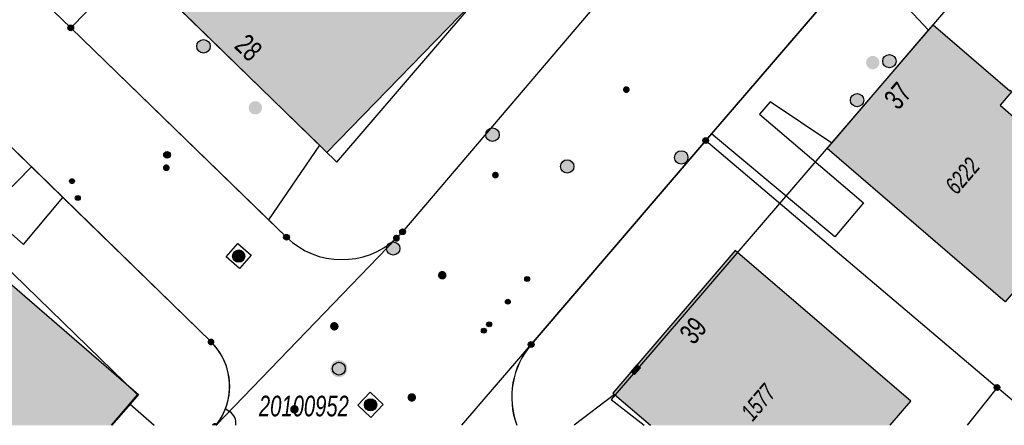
# Model space of a CAD drawing. Header units: metres. Extents: x 2695751 to 2696029, y 1260877 to 1261206.
# Tile 12 of 69: x 2695872 to 2695928, y 1260882 to 1260905. Entities that reach past the tile are written whole.
import ezdxf

# ---------------------------------------------------------------- set-up
doc = ezdxf.new("R2010")
doc.units = ezdxf.units.M
doc.linetypes.add('AUSGEZOGEN', pattern=[0])
for name, color, linetype in [('AV_Gebäudeflächen (BB)', 7, 'AUSGEZOGEN'), ('AV_Haus-Nr.', 7, 'AUSGEZOGEN'), ('AV_Lagefixpunkt-Nr.', 7, 'AUSGEZOGEN'), ('AV_Linien (BB)', 7, 'AUSGEZOGEN'), ('AV_Versicherung-Nr.', 7, 'AUSGEZOGEN'), ('Liegenschaftsgrenzen', 7, 'AUSGEZOGEN'), ('PFAV', 255, 'AUSGEZOGEN'), ('PFAW', 255, 'AUSGEZOGEN'), ('PFEW', 255, 'AUSGEZOGEN'), ('PFGA', 255, 'AUSGEZOGEN'), ('PFWA', 255, 'AUSGEZOGEN'), ('RAEW', 8, 'AUSGEZOGEN'), ('RP_Abstandslinie', 7, 'AUSGEZOGEN')]:
    doc.layers.add(name, color=color, linetype=linetype)
doc.styles.add('ARIAL', font='arial.ttf')

msp = doc.modelspace()

# ---------------------------------------------------------------- hatches: boundary and pattern name
at = {"layer": 'AV_Gebäudeflächen (BB)', "true_color": 0xd2d2d2, "transparency": 33554687}
for points in [[(2695886.95, 1260916.691), (2695878.81, 1260908.35), (2695889.285, 1260898.143), (2695889.7, 1260897.738), (2695897.839, 1260906.089)], [(2695923.534, 1260904.612), (2695918.095, 1260898.261), (2695917.835, 1260897.957), (2695927.836, 1260889.336), (2695933.825, 1260896.284), (2695930.069, 1260899.523), (2695930.101, 1260899.56), (2695930.018, 1260899.633), (2695929.338, 1260898.844), (2695927.551, 1260900.385), (2695928.216, 1260901.157), (2695928.125, 1260901.235), (2695928.092, 1260901.198), (2695923.788, 1260904.908)], [(2695861.319, 1260883.793), (2695862.952, 1260882.381), (2695877.617, 1260882.381), (2695878.642, 1260883.572), (2695879.105, 1260884.11), (2695866.142, 1260895.324), (2695862.736, 1260891.366), (2695861.771, 1260890.203), (2695858.406, 1260886.313)], [(2695907.9, 1260882.381), (2695921.367, 1260882.381), (2695922.533, 1260883.739), (2695912.653, 1260892.219), (2695905.784, 1260884.19), (2695905.879, 1260884.109)]]:
    msp.add_hatch(color=254, dxfattribs=at).paths.add_polyline_path(points)
at = {"layer": 'PFAV', "transparency": 33554687}
for points in [[(2695875.462, 1260904.74), (2695875.459, 1260904.773), (2695875.449, 1260904.804), (2695875.433, 1260904.833), (2695875.412, 1260904.858), (2695875.386, 1260904.878), (2695875.356, 1260904.892), (2695875.325, 1260904.901), (2695875.292, 1260904.902), (2695875.259, 1260904.897), (2695875.228, 1260904.886), (2695875.201, 1260904.869), (2695875.177, 1260904.846), (2695875.158, 1260904.819), (2695875.145, 1260904.789), (2695875.138, 1260904.756), (2695875.138, 1260904.724), (2695875.145, 1260904.691), (2695875.158, 1260904.661), (2695875.177, 1260904.634), (2695875.201, 1260904.611), (2695875.228, 1260904.594), (2695875.259, 1260904.583), (2695875.292, 1260904.578), (2695875.325, 1260904.579), (2695875.356, 1260904.588), (2695875.386, 1260904.602), (2695875.412, 1260904.622), (2695875.433, 1260904.647), (2695875.449, 1260904.676), (2695875.459, 1260904.707)], [(2695911.162, 1260898.4), (2695911.159, 1260898.433), (2695911.149, 1260898.464), (2695911.133, 1260898.493), (2695911.112, 1260898.518), (2695911.086, 1260898.538), (2695911.056, 1260898.552), (2695911.025, 1260898.561), (2695910.992, 1260898.562), (2695910.959, 1260898.557), (2695910.928, 1260898.546), (2695910.901, 1260898.529), (2695910.877, 1260898.506), (2695910.858, 1260898.479), (2695910.845, 1260898.449), (2695910.838, 1260898.416), (2695910.838, 1260898.384), (2695910.845, 1260898.351), (2695910.858, 1260898.321), (2695910.877, 1260898.294), (2695910.901, 1260898.271), (2695910.928, 1260898.254), (2695910.959, 1260898.243), (2695910.992, 1260898.238), (2695911.025, 1260898.239), (2695911.056, 1260898.248), (2695911.086, 1260898.262), (2695911.112, 1260898.282), (2695911.133, 1260898.307), (2695911.149, 1260898.336), (2695911.159, 1260898.367)], [(2695894.122, 1260893.27), (2695894.119, 1260893.303), (2695894.109, 1260893.334), (2695894.093, 1260893.363), (2695894.072, 1260893.388), (2695894.046, 1260893.408), (2695894.016, 1260893.422), (2695893.985, 1260893.431), (2695893.952, 1260893.432), (2695893.919, 1260893.427), (2695893.888, 1260893.416), (2695893.861, 1260893.399), (2695893.837, 1260893.376), (2695893.818, 1260893.349), (2695893.805, 1260893.319), (2695893.798, 1260893.286), (2695893.798, 1260893.254), (2695893.805, 1260893.221), (2695893.818, 1260893.191), (2695893.837, 1260893.164), (2695893.861, 1260893.141), (2695893.888, 1260893.124), (2695893.919, 1260893.113), (2695893.952, 1260893.108), (2695893.985, 1260893.109), (2695894.016, 1260893.118), (2695894.046, 1260893.132), (2695894.072, 1260893.152), (2695894.093, 1260893.177), (2695894.109, 1260893.206), (2695894.119, 1260893.237)], [(2695887.592, 1260892.96), (2695887.589, 1260892.993), (2695887.579, 1260893.024), (2695887.563, 1260893.053), (2695887.542, 1260893.078), (2695887.516, 1260893.098), (2695887.486, 1260893.112), (2695887.455, 1260893.121), (2695887.422, 1260893.122), (2695887.389, 1260893.117), (2695887.358, 1260893.106), (2695887.331, 1260893.089), (2695887.307, 1260893.066), (2695887.288, 1260893.039), (2695887.275, 1260893.009), (2695887.268, 1260892.976), (2695887.268, 1260892.944), (2695887.275, 1260892.911), (2695887.288, 1260892.881), (2695887.307, 1260892.854), (2695887.331, 1260892.831), (2695887.358, 1260892.814), (2695887.389, 1260892.803), (2695887.422, 1260892.798), (2695887.455, 1260892.799), (2695887.486, 1260892.808), (2695887.516, 1260892.822), (2695887.542, 1260892.842), (2695887.563, 1260892.867), (2695887.579, 1260892.896), (2695887.589, 1260892.927)], [(2695893.805, 1260892.907), (2695893.801, 1260892.946), (2695893.789, 1260892.984), (2695893.77, 1260893.018), (2695893.744, 1260893.048), (2695893.713, 1260893.072), (2695893.678, 1260893.09), (2695893.64, 1260893.1), (2695893.6, 1260893.102), (2695893.561, 1260893.096), (2695893.524, 1260893.082), (2695893.491, 1260893.061), (2695893.462, 1260893.034), (2695893.44, 1260893.002), (2695893.424, 1260892.965), (2695893.416, 1260892.927), (2695893.416, 1260892.887), (2695893.424, 1260892.849), (2695893.44, 1260892.812), (2695893.462, 1260892.78), (2695893.491, 1260892.753), (2695893.524, 1260892.732), (2695893.561, 1260892.718), (2695893.6, 1260892.712), (2695893.64, 1260892.714), (2695893.678, 1260892.724), (2695893.713, 1260892.742), (2695893.744, 1260892.766), (2695893.77, 1260892.796), (2695893.789, 1260892.83), (2695893.801, 1260892.868)], [(2695883.19, 1260887.257), (2695883.171, 1260887.256), (2695883.152, 1260887.253), (2695883.134, 1260887.249), (2695883.116, 1260887.242), (2695883.099, 1260887.234), (2695883.083, 1260887.224), (2695883.068, 1260887.212), (2695883.054, 1260887.199), (2695883.042, 1260887.185), (2695883.031, 1260887.169), (2695883.022, 1260887.152), (2695883.014, 1260887.135), (2695883.009, 1260887.117), (2695883.005, 1260887.098), (2695883.003, 1260887.079), (2695883.003, 1260887.061), (2695883.005, 1260887.042), (2695883.009, 1260887.023), (2695883.014, 1260887.005), (2695883.022, 1260886.988), (2695883.031, 1260886.971), (2695883.042, 1260886.955), (2695883.054, 1260886.941), (2695883.068, 1260886.928), (2695883.083, 1260886.916), (2695883.099, 1260886.906), (2695883.116, 1260886.898), (2695883.134, 1260886.891), (2695883.152, 1260886.887), (2695883.171, 1260886.884), (2695883.19, 1260886.883), (2695883.209, 1260886.884), (2695883.228, 1260886.887), (2695883.246, 1260886.891), (2695883.264, 1260886.898), (2695883.281, 1260886.906), (2695883.297, 1260886.916), (2695883.312, 1260886.928), (2695883.326, 1260886.941), (2695883.338, 1260886.955), (2695883.349, 1260886.971), (2695883.358, 1260886.988), (2695883.366, 1260887.005), (2695883.371, 1260887.023), (2695883.375, 1260887.042), (2695883.377, 1260887.061), (2695883.377, 1260887.079), (2695883.375, 1260887.098), (2695883.371, 1260887.117), (2695883.366, 1260887.135), (2695883.358, 1260887.152), (2695883.349, 1260887.169), (2695883.338, 1260887.185), (2695883.326, 1260887.199), (2695883.312, 1260887.212), (2695883.297, 1260887.224), (2695883.281, 1260887.234), (2695883.264, 1260887.242), (2695883.246, 1260887.249), (2695883.228, 1260887.253), (2695883.209, 1260887.256)], [(2695901.352, 1260886.93), (2695901.349, 1260886.963), (2695901.339, 1260886.994), (2695901.323, 1260887.023), (2695901.302, 1260887.048), (2695901.276, 1260887.068), (2695901.246, 1260887.082), (2695901.215, 1260887.091), (2695901.182, 1260887.092), (2695901.149, 1260887.087), (2695901.118, 1260887.076), (2695901.091, 1260887.059), (2695901.067, 1260887.036), (2695901.048, 1260887.009), (2695901.035, 1260886.979), (2695901.028, 1260886.946), (2695901.028, 1260886.914), (2695901.035, 1260886.881), (2695901.048, 1260886.851), (2695901.067, 1260886.824), (2695901.091, 1260886.801), (2695901.118, 1260886.784), (2695901.149, 1260886.773), (2695901.182, 1260886.768), (2695901.215, 1260886.769), (2695901.246, 1260886.778), (2695901.276, 1260886.792), (2695901.302, 1260886.812), (2695901.323, 1260886.837), (2695901.339, 1260886.866), (2695901.349, 1260886.897)], [(2695890.86, 1260885.568), (2695890.851, 1260885.665), (2695890.821, 1260885.758), (2695890.774, 1260885.844), (2695890.71, 1260885.918), (2695890.633, 1260885.977), (2695890.546, 1260886.02), (2695890.451, 1260886.045), (2695890.354, 1260886.05), (2695890.257, 1260886.035), (2695890.166, 1260886.001), (2695890.083, 1260885.949), (2695890.012, 1260885.882), (2695889.956, 1260885.802), (2695889.918, 1260885.712), (2695889.898, 1260885.617), (2695889.898, 1260885.519), (2695889.918, 1260885.424), (2695889.956, 1260885.334), (2695890.012, 1260885.254), (2695890.083, 1260885.187), (2695890.166, 1260885.135), (2695890.257, 1260885.101), (2695890.354, 1260885.086), (2695890.451, 1260885.091), (2695890.546, 1260885.116), (2695890.633, 1260885.159), (2695890.71, 1260885.218), (2695890.774, 1260885.292), (2695890.821, 1260885.378), (2695890.851, 1260885.471)], [(2695927.542, 1260884.51), (2695927.539, 1260884.543), (2695927.529, 1260884.574), (2695927.513, 1260884.603), (2695927.492, 1260884.628), (2695927.466, 1260884.648), (2695927.436, 1260884.662), (2695927.405, 1260884.671), (2695927.372, 1260884.672), (2695927.339, 1260884.667), (2695927.308, 1260884.656), (2695927.281, 1260884.639), (2695927.257, 1260884.616), (2695927.238, 1260884.589), (2695927.225, 1260884.559), (2695927.218, 1260884.526), (2695927.218, 1260884.494), (2695927.225, 1260884.461), (2695927.238, 1260884.431), (2695927.257, 1260884.404), (2695927.281, 1260884.381), (2695927.308, 1260884.364), (2695927.339, 1260884.353), (2695927.372, 1260884.348), (2695927.405, 1260884.349), (2695927.436, 1260884.358), (2695927.466, 1260884.372), (2695927.492, 1260884.392), (2695927.513, 1260884.417), (2695927.529, 1260884.446), (2695927.539, 1260884.477)], [(2695883.54, 1260882.381), (2695883.533, 1260882.393), (2695883.512, 1260882.418), (2695883.486, 1260882.438), (2695883.456, 1260882.452), (2695883.425, 1260882.461), (2695883.392, 1260882.462), (2695883.359, 1260882.457), (2695883.328, 1260882.446), (2695883.301, 1260882.429), (2695883.277, 1260882.406), (2695883.259, 1260882.381)]]:
    msp.add_hatch(color=7, dxfattribs=at).paths.add_polyline_path(points)
at = {"layer": 'PFAW', "transparency": 33554687}
for color, points in [(253, [(2695883.03, 1260903.438), (2695883.079, 1260903.498), (2695883.115, 1260903.565), (2695883.136, 1260903.639), (2695883.142, 1260903.715), (2695883.133, 1260903.791), (2695883.109, 1260903.864), (2695883.07, 1260903.93), (2695883.019, 1260903.987), (2695882.957, 1260904.033), (2695882.888, 1260904.065), (2695882.813, 1260904.083), (2695882.736, 1260904.085), (2695882.661, 1260904.072), (2695882.59, 1260904.044), (2695882.525, 1260904.002), (2695882.471, 1260903.948), (2695882.428, 1260903.884), (2695882.4, 1260903.813), (2695882.386, 1260903.738), (2695882.387, 1260903.661), (2695882.404, 1260903.586), (2695882.436, 1260903.517), (2695882.481, 1260903.455), (2695882.538, 1260903.403), (2695882.604, 1260903.364), (2695882.676, 1260903.339), (2695882.752, 1260903.329), (2695882.829, 1260903.334), (2695882.903, 1260903.355), (2695882.971, 1260903.39)]), (7, [(2695921.702, 1260902.87), (2695921.694, 1260902.945), (2695921.672, 1260903.018), (2695921.635, 1260903.084), (2695921.585, 1260903.141), (2695921.525, 1260903.188), (2695921.457, 1260903.221), (2695921.384, 1260903.24), (2695921.308, 1260903.244), (2695921.233, 1260903.233), (2695921.162, 1260903.206), (2695921.097, 1260903.166), (2695921.042, 1260903.114), (2695920.999, 1260903.052), (2695920.969, 1260902.982), (2695920.954, 1260902.908), (2695920.954, 1260902.832), (2695920.969, 1260902.757), (2695920.999, 1260902.688), (2695921.042, 1260902.625), (2695921.097, 1260902.573), (2695921.162, 1260902.533), (2695921.233, 1260902.507), (2695921.308, 1260902.495), (2695921.384, 1260902.499), (2695921.457, 1260902.518), (2695921.525, 1260902.551), (2695921.585, 1260902.598), (2695921.635, 1260902.655), (2695921.672, 1260902.722), (2695921.694, 1260902.794)]), (7, [(2695919.887, 1260900.674), (2695919.879, 1260900.749), (2695919.857, 1260900.822), (2695919.82, 1260900.888), (2695919.77, 1260900.945), (2695919.71, 1260900.992), (2695919.642, 1260901.025), (2695919.569, 1260901.044), (2695919.493, 1260901.048), (2695919.418, 1260901.037), (2695919.347, 1260901.01), (2695919.282, 1260900.97), (2695919.227, 1260900.918), (2695919.184, 1260900.856), (2695919.154, 1260900.786), (2695919.139, 1260900.712), (2695919.139, 1260900.636), (2695919.154, 1260900.561), (2695919.184, 1260900.492), (2695919.227, 1260900.429), (2695919.282, 1260900.377), (2695919.347, 1260900.337), (2695919.418, 1260900.311), (2695919.493, 1260900.299), (2695919.569, 1260900.303), (2695919.642, 1260900.322), (2695919.71, 1260900.355), (2695919.77, 1260900.402), (2695919.82, 1260900.459), (2695919.857, 1260900.526), (2695919.879, 1260900.598)]), (253, [(2695899.392, 1260898.73), (2695899.384, 1260898.806), (2695899.361, 1260898.879), (2695899.324, 1260898.946), (2695899.274, 1260899.005), (2695899.213, 1260899.052), (2695899.144, 1260899.085), (2695899.07, 1260899.105), (2695898.994, 1260899.108), (2695898.918, 1260899.097), (2695898.846, 1260899.07), (2695898.781, 1260899.03), (2695898.725, 1260898.977), (2695898.682, 1260898.914), (2695898.651, 1260898.843), (2695898.636, 1260898.768), (2695898.636, 1260898.692), (2695898.651, 1260898.617), (2695898.682, 1260898.546), (2695898.725, 1260898.483), (2695898.781, 1260898.43), (2695898.846, 1260898.39), (2695898.918, 1260898.363), (2695898.994, 1260898.352), (2695899.07, 1260898.355), (2695899.144, 1260898.375), (2695899.213, 1260898.408), (2695899.274, 1260898.455), (2695899.324, 1260898.514), (2695899.361, 1260898.581), (2695899.384, 1260898.654)]), (253, [(2695910.006, 1260897.453), (2695909.998, 1260897.529), (2695909.975, 1260897.602), (2695909.938, 1260897.669), (2695909.888, 1260897.728), (2695909.827, 1260897.775), (2695909.758, 1260897.808), (2695909.684, 1260897.828), (2695909.608, 1260897.831), (2695909.532, 1260897.82), (2695909.46, 1260897.793), (2695909.395, 1260897.753), (2695909.339, 1260897.7), (2695909.296, 1260897.637), (2695909.265, 1260897.566), (2695909.25, 1260897.491), (2695909.25, 1260897.415), (2695909.265, 1260897.34), (2695909.296, 1260897.269), (2695909.339, 1260897.206), (2695909.395, 1260897.153), (2695909.46, 1260897.113), (2695909.532, 1260897.086), (2695909.608, 1260897.075), (2695909.684, 1260897.078), (2695909.758, 1260897.098), (2695909.827, 1260897.131), (2695909.888, 1260897.178), (2695909.938, 1260897.237), (2695909.975, 1260897.304), (2695909.998, 1260897.377)])]:
    msp.add_hatch(color=color, dxfattribs=at).paths.add_polyline_path(points)
at = {"layer": 'PFAW', "lineweight": 25, "transparency": 33554687}
for points in [[(2695920.769, 1260902.79), (2695920.761, 1260902.865), (2695920.739, 1260902.938), (2695920.702, 1260903.004), (2695920.652, 1260903.062), (2695920.592, 1260903.108), (2695920.524, 1260903.142), (2695920.451, 1260903.161), (2695920.375, 1260903.165), (2695920.3, 1260903.153), (2695920.229, 1260903.127), (2695920.164, 1260903.087), (2695920.109, 1260903.034), (2695920.066, 1260902.972), (2695920.036, 1260902.902), (2695920.021, 1260902.828), (2695920.021, 1260902.752), (2695920.036, 1260902.678), (2695920.066, 1260902.608), (2695920.109, 1260902.546), (2695920.164, 1260902.493), (2695920.229, 1260902.453), (2695920.3, 1260902.427), (2695920.375, 1260902.415), (2695920.451, 1260902.419), (2695920.524, 1260902.438), (2695920.592, 1260902.472), (2695920.652, 1260902.518), (2695920.702, 1260902.576), (2695920.739, 1260902.642), (2695920.761, 1260902.715)], [(2695885.95, 1260899.981), (2695885.997, 1260900.041), (2695886.031, 1260900.109), (2695886.051, 1260900.182), (2695886.056, 1260900.258), (2695886.045, 1260900.333), (2695886.02, 1260900.404), (2695885.98, 1260900.469), (2695885.929, 1260900.525), (2695885.867, 1260900.569), (2695885.797, 1260900.599), (2695885.723, 1260900.616), (2695885.647, 1260900.616), (2695885.573, 1260900.602), (2695885.503, 1260900.573), (2695885.44, 1260900.53), (2695885.387, 1260900.476), (2695885.346, 1260900.412), (2695885.319, 1260900.341), (2695885.307, 1260900.266), (2695885.31, 1260900.191), (2695885.328, 1260900.117), (2695885.36, 1260900.048), (2695885.406, 1260899.988), (2695885.463, 1260899.938), (2695885.529, 1260899.9), (2695885.601, 1260899.877), (2695885.677, 1260899.868), (2695885.752, 1260899.875), (2695885.825, 1260899.897), (2695885.892, 1260899.933)], [(2695884.516, 1260891.646), (2695884.573, 1260891.606), (2695884.636, 1260891.578), (2695884.704, 1260891.563), (2695884.774, 1260891.562), (2695884.842, 1260891.575), (2695884.907, 1260891.601), (2695884.964, 1260891.64), (2695885.013, 1260891.69), (2695885.05, 1260891.748), (2695885.076, 1260891.813), (2695885.087, 1260891.882), (2695885.084, 1260891.951), (2695885.068, 1260892.019), (2695885.038, 1260892.082), (2695884.996, 1260892.137), (2695884.944, 1260892.183), (2695884.884, 1260892.218), (2695884.818, 1260892.24), (2695884.749, 1260892.248), (2695884.68, 1260892.242), (2695884.613, 1260892.222), (2695884.552, 1260892.189), (2695884.498, 1260892.144), (2695884.455, 1260892.09), (2695884.423, 1260892.028), (2695884.405, 1260891.961), (2695884.4, 1260891.891), (2695884.41, 1260891.823), (2695884.433, 1260891.757), (2695884.469, 1260891.697)], [(2695892.397, 1260883.781), (2695892.342, 1260883.824), (2695892.28, 1260883.855), (2695892.212, 1260883.873), (2695892.143, 1260883.876), (2695892.074, 1260883.866), (2695892.009, 1260883.842), (2695891.95, 1260883.806), (2695891.899, 1260883.758), (2695891.859, 1260883.701), (2695891.831, 1260883.637), (2695891.817, 1260883.569), (2695891.817, 1260883.5), (2695891.831, 1260883.431), (2695891.858, 1260883.367), (2695891.897, 1260883.31), (2695891.948, 1260883.262), (2695892.006, 1260883.225), (2695892.072, 1260883.201), (2695892.14, 1260883.19), (2695892.21, 1260883.193), (2695892.277, 1260883.21), (2695892.34, 1260883.241), (2695892.395, 1260883.283), (2695892.44, 1260883.336), (2695892.474, 1260883.396), (2695892.495, 1260883.463), (2695892.503, 1260883.532), (2695892.496, 1260883.601), (2695892.475, 1260883.667), (2695892.442, 1260883.728)]]:
    msp.add_hatch(color=7, dxfattribs=at).paths.add_polyline_path(points)
at = {"layer": 'PFEW', "transparency": 33554687}
for points in [[(2695903.515, 1260897.171), (2695903.463, 1260897.227), (2695903.402, 1260897.271), (2695903.332, 1260897.302), (2695903.258, 1260897.318), (2695903.182, 1260897.32), (2695903.108, 1260897.305), (2695903.038, 1260897.276), (2695902.975, 1260897.234), (2695902.922, 1260897.18), (2695902.881, 1260897.116), (2695902.853, 1260897.045), (2695902.841, 1260896.97), (2695902.844, 1260896.895), (2695902.861, 1260896.821), (2695902.894, 1260896.752), (2695902.939, 1260896.692), (2695902.996, 1260896.641), (2695903.062, 1260896.604), (2695903.134, 1260896.58), (2695903.21, 1260896.571), (2695903.285, 1260896.578), (2695903.358, 1260896.599), (2695903.425, 1260896.635), (2695903.483, 1260896.684), (2695903.53, 1260896.743), (2695903.565, 1260896.811), (2695903.585, 1260896.884), (2695903.59, 1260896.96), (2695903.579, 1260897.035), (2695903.554, 1260897.106)], [(2695907.141, 1260885.776), (2695906.815, 1260885.396), (2695907.005, 1260885.233), (2695907.331, 1260885.613)]]:
    msp.add_hatch(color=7, dxfattribs=at).paths.add_polyline_path(points)
at = {"layer": 'PFGA', "transparency": 33554687}
msp.add_hatch(color=7, dxfattribs=at).paths.add_polyline_path([(2695880.588, 1260897.461), (2695880.618, 1260897.439), (2695880.652, 1260897.422), (2695880.689, 1260897.413), (2695880.727, 1260897.412), (2695880.764, 1260897.418), (2695880.8, 1260897.432), (2695880.832, 1260897.452), (2695880.859, 1260897.479), (2695880.88, 1260897.51), (2695880.895, 1260897.545), (2695880.902, 1260897.582), (2695880.901, 1260897.62), (2695880.893, 1260897.657), (2695880.878, 1260897.692), (2695880.856, 1260897.723), (2695880.828, 1260897.749), (2695880.795, 1260897.768), (2695880.76, 1260897.781), (2695880.722, 1260897.786), (2695880.684, 1260897.784), (2695880.648, 1260897.774), (2695880.614, 1260897.757), (2695880.584, 1260897.733), (2695880.56, 1260897.704), (2695880.542, 1260897.671), (2695880.531, 1260897.634), (2695880.528, 1260897.597), (2695880.532, 1260897.559), (2695880.544, 1260897.523), (2695880.562, 1260897.49)])
at = {"layer": 'PFWA', "transparency": 33554687}
for points in [[(2695906.661, 1260901.41), (2695906.646, 1260901.422), (2695906.63, 1260901.432), (2695906.613, 1260901.44), (2695906.595, 1260901.447), (2695906.577, 1260901.452), (2695906.558, 1260901.455), (2695906.539, 1260901.455), (2695906.52, 1260901.455), (2695906.501, 1260901.452), (2695906.483, 1260901.447), (2695906.465, 1260901.44), (2695906.448, 1260901.432), (2695906.432, 1260901.422), (2695906.417, 1260901.41), (2695906.403, 1260901.397), (2695906.391, 1260901.383), (2695906.38, 1260901.367), (2695906.371, 1260901.35), (2695906.363, 1260901.333), (2695906.357, 1260901.315), (2695906.354, 1260901.296), (2695906.352, 1260901.277), (2695906.352, 1260901.258), (2695906.354, 1260901.24), (2695906.358, 1260901.221), (2695906.363, 1260901.203), (2695906.371, 1260901.185), (2695906.38, 1260901.169), (2695906.391, 1260901.153), (2695906.403, 1260901.139), (2695906.417, 1260901.126), (2695906.432, 1260901.114), (2695906.448, 1260901.104), (2695906.465, 1260901.096), (2695906.483, 1260901.089), (2695906.501, 1260901.084), (2695906.52, 1260901.081), (2695906.539, 1260901.081), (2695906.558, 1260901.081), (2695906.577, 1260901.084), (2695906.595, 1260901.089), (2695906.613, 1260901.096), (2695906.63, 1260901.104), (2695906.646, 1260901.114), (2695906.661, 1260901.126), (2695906.675, 1260901.139), (2695906.687, 1260901.153), (2695906.698, 1260901.169), (2695906.707, 1260901.186), (2695906.715, 1260901.203), (2695906.721, 1260901.221), (2695906.724, 1260901.24), (2695906.726, 1260901.259), (2695906.726, 1260901.278), (2695906.724, 1260901.296), (2695906.72, 1260901.315), (2695906.715, 1260901.333), (2695906.707, 1260901.351), (2695906.698, 1260901.367), (2695906.687, 1260901.383), (2695906.675, 1260901.397)], [(2695880.814, 1260896.745), (2695880.826, 1260896.759), (2695880.837, 1260896.775), (2695880.846, 1260896.792), (2695880.853, 1260896.809), (2695880.858, 1260896.828), (2695880.862, 1260896.846), (2695880.863, 1260896.865), (2695880.863, 1260896.884), (2695880.861, 1260896.903), (2695880.857, 1260896.922), (2695880.851, 1260896.94), (2695880.843, 1260896.957), (2695880.834, 1260896.973), (2695880.823, 1260896.989), (2695880.81, 1260897.003), (2695880.796, 1260897.016), (2695880.781, 1260897.027), (2695880.765, 1260897.037), (2695880.747, 1260897.045), (2695880.73, 1260897.052), (2695880.711, 1260897.056), (2695880.692, 1260897.059), (2695880.673, 1260897.059), (2695880.654, 1260897.058), (2695880.636, 1260897.055), (2695880.617, 1260897.05), (2695880.6, 1260897.043), (2695880.583, 1260897.035), (2695880.567, 1260897.024), (2695880.552, 1260897.012), (2695880.538, 1260896.999), (2695880.526, 1260896.985), (2695880.515, 1260896.969), (2695880.506, 1260896.952), (2695880.499, 1260896.935), (2695880.494, 1260896.916), (2695880.49, 1260896.898), (2695880.489, 1260896.879), (2695880.489, 1260896.86), (2695880.491, 1260896.841), (2695880.495, 1260896.822), (2695880.501, 1260896.804), (2695880.509, 1260896.787), (2695880.518, 1260896.771), (2695880.529, 1260896.755), (2695880.542, 1260896.741), (2695880.556, 1260896.728), (2695880.571, 1260896.717), (2695880.587, 1260896.707), (2695880.605, 1260896.699), (2695880.622, 1260896.692), (2695880.641, 1260896.688), (2695880.66, 1260896.685), (2695880.679, 1260896.685), (2695880.698, 1260896.686), (2695880.716, 1260896.689), (2695880.735, 1260896.694), (2695880.752, 1260896.701), (2695880.769, 1260896.709), (2695880.785, 1260896.72), (2695880.8, 1260896.732)], [(2695899.301, 1260896.601), (2695899.286, 1260896.613), (2695899.27, 1260896.623), (2695899.253, 1260896.631), (2695899.235, 1260896.638), (2695899.217, 1260896.643), (2695899.198, 1260896.646), (2695899.179, 1260896.646), (2695899.16, 1260896.646), (2695899.141, 1260896.643), (2695899.123, 1260896.638), (2695899.105, 1260896.631), (2695899.088, 1260896.623), (2695899.072, 1260896.613), (2695899.057, 1260896.601), (2695899.043, 1260896.588), (2695899.031, 1260896.574), (2695899.02, 1260896.558), (2695899.011, 1260896.542), (2695899.003, 1260896.524), (2695898.998, 1260896.506), (2695898.994, 1260896.488), (2695898.992, 1260896.469), (2695898.992, 1260896.45), (2695898.994, 1260896.431), (2695898.997, 1260896.412), (2695899.003, 1260896.394), (2695899.011, 1260896.377), (2695899.02, 1260896.36), (2695899.031, 1260896.344), (2695899.043, 1260896.33), (2695899.057, 1260896.317), (2695899.072, 1260896.305), (2695899.088, 1260896.295), (2695899.105, 1260896.287), (2695899.123, 1260896.28), (2695899.141, 1260896.275), (2695899.16, 1260896.272), (2695899.179, 1260896.272), (2695899.198, 1260896.272), (2695899.217, 1260896.275), (2695899.235, 1260896.28), (2695899.253, 1260896.287), (2695899.27, 1260896.295), (2695899.286, 1260896.305), (2695899.301, 1260896.317), (2695899.315, 1260896.33), (2695899.327, 1260896.344), (2695899.338, 1260896.36), (2695899.347, 1260896.376), (2695899.355, 1260896.394), (2695899.36, 1260896.412), (2695899.364, 1260896.43), (2695899.366, 1260896.449), (2695899.366, 1260896.468), (2695899.364, 1260896.487), (2695899.361, 1260896.506), (2695899.355, 1260896.524), (2695899.347, 1260896.541), (2695899.338, 1260896.558), (2695899.327, 1260896.574), (2695899.315, 1260896.588)], [(2695893.149, 1260892.572), (2695893.107, 1260892.509), (2695893.077, 1260892.439), (2695893.063, 1260892.365), (2695893.063, 1260892.289), (2695893.079, 1260892.215), (2695893.11, 1260892.145), (2695893.154, 1260892.083), (2695893.209, 1260892.031), (2695893.274, 1260891.992), (2695893.345, 1260891.966), (2695893.42, 1260891.955), (2695893.496, 1260891.96), (2695893.569, 1260891.979), (2695893.637, 1260892.013), (2695893.697, 1260892.06), (2695893.746, 1260892.118), (2695893.782, 1260892.185), (2695893.804, 1260892.258), (2695893.811, 1260892.333), (2695893.803, 1260892.409), (2695893.779, 1260892.481), (2695893.742, 1260892.547), (2695893.692, 1260892.604), (2695893.632, 1260892.65), (2695893.563, 1260892.683), (2695893.49, 1260892.701), (2695893.414, 1260892.704), (2695893.339, 1260892.692), (2695893.268, 1260892.665), (2695893.204, 1260892.625)], [(2695896.369, 1260890.668), (2695896.384, 1260890.687), (2695896.397, 1260890.707), (2695896.408, 1260890.729), (2695896.416, 1260890.751), (2695896.423, 1260890.775), (2695896.426, 1260890.798), (2695896.428, 1260890.822), (2695896.427, 1260890.846), (2695896.423, 1260890.87), (2695896.417, 1260890.894), (2695896.409, 1260890.916), (2695896.399, 1260890.938), (2695896.386, 1260890.959), (2695896.371, 1260890.978), (2695896.355, 1260890.995), (2695896.337, 1260891.011), (2695896.317, 1260891.025), (2695896.296, 1260891.037), (2695896.274, 1260891.046), (2695896.251, 1260891.054), (2695896.228, 1260891.059), (2695896.204, 1260891.061), (2695896.18, 1260891.062), (2695896.156, 1260891.059), (2695896.132, 1260891.055), (2695896.109, 1260891.048), (2695896.087, 1260891.038), (2695896.066, 1260891.027), (2695896.046, 1260891.013), (2695896.027, 1260890.997), (2695896.011, 1260890.98), (2695895.996, 1260890.961), (2695895.983, 1260890.941), (2695895.972, 1260890.919), (2695895.964, 1260890.897), (2695895.957, 1260890.873), (2695895.954, 1260890.85), (2695895.952, 1260890.826), (2695895.953, 1260890.802), (2695895.957, 1260890.778), (2695895.963, 1260890.754), (2695895.971, 1260890.732), (2695895.981, 1260890.71), (2695895.994, 1260890.689), (2695896.009, 1260890.67), (2695896.025, 1260890.653), (2695896.043, 1260890.637), (2695896.063, 1260890.623), (2695896.084, 1260890.611), (2695896.106, 1260890.602), (2695896.129, 1260890.594), (2695896.152, 1260890.589), (2695896.176, 1260890.587), (2695896.2, 1260890.586), (2695896.224, 1260890.589), (2695896.248, 1260890.593), (2695896.271, 1260890.6), (2695896.293, 1260890.61), (2695896.314, 1260890.621), (2695896.334, 1260890.635), (2695896.353, 1260890.651)], [(2695890.287, 1260888.121), (2695890.269, 1260888.137), (2695890.249, 1260888.151), (2695890.228, 1260888.163), (2695890.206, 1260888.173), (2695890.183, 1260888.18), (2695890.16, 1260888.186), (2695890.136, 1260888.188), (2695890.112, 1260888.189), (2695890.088, 1260888.186), (2695890.064, 1260888.182), (2695890.041, 1260888.175), (2695890.019, 1260888.166), (2695889.998, 1260888.154), (2695889.978, 1260888.141), (2695889.959, 1260888.125), (2695889.942, 1260888.108), (2695889.927, 1260888.089), (2695889.914, 1260888.069), (2695889.904, 1260888.047), (2695889.895, 1260888.025), (2695889.889, 1260888.001), (2695889.885, 1260887.978), (2695889.883, 1260887.954), (2695889.884, 1260887.93), (2695889.888, 1260887.906), (2695889.893, 1260887.882), (2695889.901, 1260887.86), (2695889.912, 1260887.838), (2695889.924, 1260887.817), (2695889.939, 1260887.798), (2695889.955, 1260887.781), (2695889.973, 1260887.765), (2695889.993, 1260887.751), (2695890.014, 1260887.739), (2695890.036, 1260887.729), (2695890.059, 1260887.722), (2695890.082, 1260887.716), (2695890.106, 1260887.714), (2695890.13, 1260887.713), (2695890.154, 1260887.716), (2695890.178, 1260887.72), (2695890.201, 1260887.727), (2695890.223, 1260887.736), (2695890.244, 1260887.748), (2695890.264, 1260887.761), (2695890.283, 1260887.777), (2695890.3, 1260887.794), (2695890.315, 1260887.813), (2695890.328, 1260887.833), (2695890.338, 1260887.855), (2695890.347, 1260887.877), (2695890.353, 1260887.901), (2695890.357, 1260887.924), (2695890.359, 1260887.948), (2695890.358, 1260887.972), (2695890.354, 1260887.996), (2695890.349, 1260888.02), (2695890.341, 1260888.042), (2695890.33, 1260888.064), (2695890.318, 1260888.085), (2695890.303, 1260888.104)], [(2695894.623, 1260884.138), (2695894.604, 1260884.152), (2695894.583, 1260884.163), (2695894.561, 1260884.173), (2695894.538, 1260884.181), (2695894.514, 1260884.186), (2695894.49, 1260884.188), (2695894.466, 1260884.189), (2695894.442, 1260884.186), (2695894.419, 1260884.182), (2695894.396, 1260884.175), (2695894.373, 1260884.165), (2695894.352, 1260884.154), (2695894.332, 1260884.14), (2695894.314, 1260884.125), (2695894.297, 1260884.108), (2695894.282, 1260884.089), (2695894.269, 1260884.068), (2695894.258, 1260884.047), (2695894.25, 1260884.024), (2695894.244, 1260884.001), (2695894.24, 1260883.977), (2695894.238, 1260883.953), (2695894.239, 1260883.929), (2695894.243, 1260883.905), (2695894.248, 1260883.882), (2695894.257, 1260883.859), (2695894.267, 1260883.838), (2695894.28, 1260883.817), (2695894.294, 1260883.798), (2695894.31, 1260883.78), (2695894.329, 1260883.764), (2695894.348, 1260883.75), (2695894.369, 1260883.739), (2695894.391, 1260883.729), (2695894.414, 1260883.721), (2695894.438, 1260883.716), (2695894.462, 1260883.714), (2695894.486, 1260883.713), (2695894.51, 1260883.716), (2695894.533, 1260883.72), (2695894.556, 1260883.727), (2695894.579, 1260883.737), (2695894.6, 1260883.748), (2695894.62, 1260883.762), (2695894.638, 1260883.777), (2695894.655, 1260883.794), (2695894.67, 1260883.813), (2695894.683, 1260883.834), (2695894.694, 1260883.855), (2695894.702, 1260883.878), (2695894.708, 1260883.901), (2695894.712, 1260883.925), (2695894.714, 1260883.949), (2695894.713, 1260883.973), (2695894.709, 1260883.997), (2695894.704, 1260884.02), (2695894.695, 1260884.043), (2695894.685, 1260884.064), (2695894.672, 1260884.085), (2695894.658, 1260884.104), (2695894.642, 1260884.122)], [(2695888.058, 1260883.127), (2695888.073, 1260883.146), (2695888.085, 1260883.166), (2695888.096, 1260883.188), (2695888.104, 1260883.211), (2695888.11, 1260883.234), (2695888.114, 1260883.258), (2695888.115, 1260883.282), (2695888.113, 1260883.306), (2695888.11, 1260883.33), (2695888.104, 1260883.353), (2695888.095, 1260883.376), (2695888.084, 1260883.397), (2695888.072, 1260883.418), (2695888.057, 1260883.437), (2695888.04, 1260883.454), (2695888.022, 1260883.47), (2695888.002, 1260883.483), (2695887.981, 1260883.495), (2695887.959, 1260883.504), (2695887.936, 1260883.511), (2695887.912, 1260883.516), (2695887.888, 1260883.519), (2695887.864, 1260883.518), (2695887.84, 1260883.516), (2695887.816, 1260883.511), (2695887.794, 1260883.504), (2695887.771, 1260883.494), (2695887.75, 1260883.482), (2695887.731, 1260883.468), (2695887.713, 1260883.453), (2695887.696, 1260883.435), (2695887.681, 1260883.416), (2695887.669, 1260883.396), (2695887.658, 1260883.374), (2695887.65, 1260883.351), (2695887.644, 1260883.328), (2695887.64, 1260883.304), (2695887.639, 1260883.28), (2695887.641, 1260883.256), (2695887.644, 1260883.232), (2695887.65, 1260883.209), (2695887.659, 1260883.186), (2695887.67, 1260883.165), (2695887.682, 1260883.144), (2695887.697, 1260883.125), (2695887.714, 1260883.108), (2695887.732, 1260883.092), (2695887.752, 1260883.079), (2695887.773, 1260883.067), (2695887.795, 1260883.058), (2695887.818, 1260883.051), (2695887.842, 1260883.046), (2695887.866, 1260883.043), (2695887.89, 1260883.044), (2695887.914, 1260883.046), (2695887.938, 1260883.051), (2695887.96, 1260883.058), (2695887.983, 1260883.068), (2695888.004, 1260883.08), (2695888.023, 1260883.094), (2695888.041, 1260883.109)]]:
    msp.add_hatch(color=7, dxfattribs=at).paths.add_polyline_path(points)
at = {"layer": 'RAEW', "transparency": 33554687}
for points in [[(2695875.236, 1260896.115), (2695875.236, 1260896.101), (2695875.238, 1260896.087), (2695875.242, 1260896.074), (2695875.247, 1260896.061), (2695875.253, 1260896.048), (2695875.26, 1260896.036), (2695875.269, 1260896.025), (2695875.278, 1260896.015), (2695875.289, 1260896.006), (2695875.3, 1260895.998), (2695875.312, 1260895.992), (2695875.325, 1260895.986), (2695875.339, 1260895.982), (2695875.352, 1260895.979), (2695875.366, 1260895.978), (2695875.38, 1260895.978), (2695875.394, 1260895.979), (2695875.407, 1260895.982), (2695875.421, 1260895.986), (2695875.434, 1260895.992), (2695875.446, 1260895.998), (2695875.457, 1260896.006), (2695875.468, 1260896.015), (2695875.477, 1260896.025), (2695875.486, 1260896.036), (2695875.493, 1260896.048), (2695875.499, 1260896.061), (2695875.504, 1260896.074), (2695875.508, 1260896.087), (2695875.51, 1260896.101), (2695875.51, 1260896.115), (2695875.51, 1260896.129), (2695875.508, 1260896.143), (2695875.504, 1260896.156), (2695875.499, 1260896.169), (2695875.493, 1260896.182), (2695875.486, 1260896.194), (2695875.477, 1260896.205), (2695875.468, 1260896.215), (2695875.457, 1260896.224), (2695875.446, 1260896.232), (2695875.434, 1260896.238), (2695875.421, 1260896.244), (2695875.407, 1260896.248), (2695875.394, 1260896.251), (2695875.38, 1260896.252), (2695875.366, 1260896.252), (2695875.352, 1260896.251), (2695875.339, 1260896.248), (2695875.325, 1260896.244), (2695875.312, 1260896.238), (2695875.3, 1260896.232), (2695875.289, 1260896.224), (2695875.278, 1260896.215), (2695875.269, 1260896.205), (2695875.26, 1260896.194), (2695875.253, 1260896.182), (2695875.247, 1260896.169), (2695875.242, 1260896.156), (2695875.238, 1260896.143), (2695875.236, 1260896.129)], [(2695875.559, 1260895.169), (2695875.559, 1260895.155), (2695875.561, 1260895.141), (2695875.565, 1260895.128), (2695875.57, 1260895.115), (2695875.576, 1260895.102), (2695875.583, 1260895.09), (2695875.592, 1260895.079), (2695875.601, 1260895.069), (2695875.612, 1260895.06), (2695875.623, 1260895.052), (2695875.635, 1260895.046), (2695875.648, 1260895.04), (2695875.662, 1260895.036), (2695875.675, 1260895.033), (2695875.689, 1260895.032), (2695875.703, 1260895.032), (2695875.717, 1260895.033), (2695875.73, 1260895.036), (2695875.744, 1260895.04), (2695875.757, 1260895.046), (2695875.769, 1260895.052), (2695875.78, 1260895.06), (2695875.791, 1260895.069), (2695875.8, 1260895.079), (2695875.809, 1260895.09), (2695875.816, 1260895.102), (2695875.822, 1260895.115), (2695875.827, 1260895.128), (2695875.831, 1260895.141), (2695875.833, 1260895.155), (2695875.833, 1260895.169), (2695875.833, 1260895.183), (2695875.831, 1260895.197), (2695875.827, 1260895.21), (2695875.822, 1260895.223), (2695875.816, 1260895.236), (2695875.809, 1260895.248), (2695875.8, 1260895.259), (2695875.791, 1260895.269), (2695875.78, 1260895.278), (2695875.769, 1260895.286), (2695875.757, 1260895.292), (2695875.744, 1260895.298), (2695875.73, 1260895.302), (2695875.717, 1260895.305), (2695875.703, 1260895.306), (2695875.689, 1260895.306), (2695875.675, 1260895.305), (2695875.662, 1260895.302), (2695875.648, 1260895.298), (2695875.635, 1260895.292), (2695875.623, 1260895.286), (2695875.612, 1260895.278), (2695875.601, 1260895.269), (2695875.592, 1260895.259), (2695875.583, 1260895.248), (2695875.576, 1260895.236), (2695875.57, 1260895.223), (2695875.565, 1260895.21), (2695875.561, 1260895.197), (2695875.559, 1260895.183)], [(2695900.83, 1260890.611), (2695900.83, 1260890.597), (2695900.832, 1260890.583), (2695900.836, 1260890.57), (2695900.841, 1260890.557), (2695900.847, 1260890.544), (2695900.854, 1260890.532), (2695900.863, 1260890.521), (2695900.872, 1260890.511), (2695900.883, 1260890.502), (2695900.894, 1260890.494), (2695900.906, 1260890.488), (2695900.919, 1260890.482), (2695900.933, 1260890.478), (2695900.946, 1260890.475), (2695900.96, 1260890.474), (2695900.974, 1260890.474), (2695900.988, 1260890.475), (2695901.001, 1260890.478), (2695901.015, 1260890.482), (2695901.028, 1260890.488), (2695901.04, 1260890.494), (2695901.051, 1260890.502), (2695901.062, 1260890.511), (2695901.071, 1260890.521), (2695901.08, 1260890.532), (2695901.087, 1260890.544), (2695901.093, 1260890.557), (2695901.098, 1260890.57), (2695901.102, 1260890.583), (2695901.104, 1260890.597), (2695901.104, 1260890.611), (2695901.104, 1260890.625), (2695901.102, 1260890.639), (2695901.098, 1260890.652), (2695901.093, 1260890.665), (2695901.087, 1260890.678), (2695901.08, 1260890.69), (2695901.071, 1260890.701), (2695901.062, 1260890.711), (2695901.051, 1260890.72), (2695901.04, 1260890.728), (2695901.028, 1260890.734), (2695901.015, 1260890.74), (2695901.001, 1260890.744), (2695900.988, 1260890.747), (2695900.974, 1260890.748), (2695900.96, 1260890.748), (2695900.946, 1260890.747), (2695900.933, 1260890.744), (2695900.919, 1260890.74), (2695900.906, 1260890.734), (2695900.894, 1260890.728), (2695900.883, 1260890.72), (2695900.872, 1260890.711), (2695900.863, 1260890.701), (2695900.854, 1260890.69), (2695900.847, 1260890.678), (2695900.841, 1260890.665), (2695900.836, 1260890.652), (2695900.832, 1260890.639), (2695900.83, 1260890.625)], [(2695899.74, 1260889.334), (2695899.74, 1260889.32), (2695899.742, 1260889.306), (2695899.746, 1260889.293), (2695899.751, 1260889.28), (2695899.757, 1260889.267), (2695899.764, 1260889.255), (2695899.773, 1260889.244), (2695899.782, 1260889.234), (2695899.793, 1260889.225), (2695899.804, 1260889.217), (2695899.816, 1260889.211), (2695899.829, 1260889.205), (2695899.843, 1260889.201), (2695899.856, 1260889.198), (2695899.87, 1260889.197), (2695899.884, 1260889.197), (2695899.898, 1260889.198), (2695899.911, 1260889.201), (2695899.925, 1260889.205), (2695899.938, 1260889.211), (2695899.95, 1260889.217), (2695899.961, 1260889.225), (2695899.972, 1260889.234), (2695899.981, 1260889.244), (2695899.99, 1260889.255), (2695899.997, 1260889.267), (2695900.003, 1260889.28), (2695900.008, 1260889.293), (2695900.012, 1260889.306), (2695900.014, 1260889.32), (2695900.014, 1260889.334), (2695900.014, 1260889.348), (2695900.012, 1260889.362), (2695900.008, 1260889.375), (2695900.003, 1260889.388), (2695899.997, 1260889.401), (2695899.99, 1260889.413), (2695899.981, 1260889.424), (2695899.972, 1260889.434), (2695899.961, 1260889.443), (2695899.95, 1260889.451), (2695899.938, 1260889.457), (2695899.925, 1260889.463), (2695899.911, 1260889.467), (2695899.898, 1260889.47), (2695899.884, 1260889.471), (2695899.87, 1260889.471), (2695899.856, 1260889.47), (2695899.843, 1260889.467), (2695899.829, 1260889.463), (2695899.816, 1260889.457), (2695899.804, 1260889.451), (2695899.793, 1260889.443), (2695899.782, 1260889.434), (2695899.773, 1260889.424), (2695899.764, 1260889.413), (2695899.757, 1260889.401), (2695899.751, 1260889.388), (2695899.746, 1260889.375), (2695899.742, 1260889.362), (2695899.74, 1260889.348)], [(2695898.686, 1260888.064), (2695898.686, 1260888.05), (2695898.688, 1260888.036), (2695898.692, 1260888.023), (2695898.697, 1260888.01), (2695898.703, 1260887.997), (2695898.71, 1260887.985), (2695898.719, 1260887.974), (2695898.728, 1260887.964), (2695898.739, 1260887.955), (2695898.75, 1260887.947), (2695898.762, 1260887.941), (2695898.775, 1260887.935), (2695898.789, 1260887.931), (2695898.802, 1260887.928), (2695898.816, 1260887.927), (2695898.83, 1260887.927), (2695898.844, 1260887.928), (2695898.857, 1260887.931), (2695898.871, 1260887.935), (2695898.884, 1260887.941), (2695898.896, 1260887.947), (2695898.907, 1260887.955), (2695898.918, 1260887.964), (2695898.927, 1260887.974), (2695898.936, 1260887.985), (2695898.943, 1260887.997), (2695898.949, 1260888.01), (2695898.954, 1260888.023), (2695898.958, 1260888.036), (2695898.96, 1260888.05), (2695898.96, 1260888.064), (2695898.96, 1260888.078), (2695898.958, 1260888.092), (2695898.954, 1260888.105), (2695898.949, 1260888.118), (2695898.943, 1260888.131), (2695898.936, 1260888.143), (2695898.927, 1260888.154), (2695898.918, 1260888.164), (2695898.907, 1260888.173), (2695898.896, 1260888.181), (2695898.884, 1260888.187), (2695898.871, 1260888.193), (2695898.857, 1260888.197), (2695898.844, 1260888.2), (2695898.83, 1260888.201), (2695898.816, 1260888.201), (2695898.802, 1260888.2), (2695898.789, 1260888.197), (2695898.775, 1260888.193), (2695898.762, 1260888.187), (2695898.75, 1260888.181), (2695898.739, 1260888.173), (2695898.728, 1260888.164), (2695898.719, 1260888.154), (2695898.71, 1260888.143), (2695898.703, 1260888.131), (2695898.697, 1260888.118), (2695898.692, 1260888.105), (2695898.688, 1260888.092), (2695898.686, 1260888.078)], [(2695898.394, 1260887.706), (2695898.394, 1260887.692), (2695898.396, 1260887.678), (2695898.4, 1260887.665), (2695898.405, 1260887.652), (2695898.411, 1260887.639), (2695898.418, 1260887.627), (2695898.427, 1260887.616), (2695898.436, 1260887.606), (2695898.447, 1260887.597), (2695898.458, 1260887.589), (2695898.47, 1260887.583), (2695898.483, 1260887.577), (2695898.497, 1260887.573), (2695898.51, 1260887.57), (2695898.524, 1260887.569), (2695898.538, 1260887.569), (2695898.552, 1260887.57), (2695898.565, 1260887.573), (2695898.579, 1260887.577), (2695898.592, 1260887.583), (2695898.604, 1260887.589), (2695898.615, 1260887.597), (2695898.626, 1260887.606), (2695898.635, 1260887.616), (2695898.644, 1260887.627), (2695898.651, 1260887.639), (2695898.657, 1260887.652), (2695898.662, 1260887.665), (2695898.666, 1260887.678), (2695898.668, 1260887.692), (2695898.668, 1260887.706), (2695898.668, 1260887.72), (2695898.666, 1260887.734), (2695898.662, 1260887.747), (2695898.657, 1260887.76), (2695898.651, 1260887.773), (2695898.644, 1260887.785), (2695898.635, 1260887.796), (2695898.626, 1260887.806), (2695898.615, 1260887.815), (2695898.604, 1260887.823), (2695898.592, 1260887.829), (2695898.579, 1260887.835), (2695898.565, 1260887.839), (2695898.552, 1260887.842), (2695898.538, 1260887.843), (2695898.524, 1260887.843), (2695898.51, 1260887.842), (2695898.497, 1260887.839), (2695898.483, 1260887.835), (2695898.47, 1260887.829), (2695898.458, 1260887.823), (2695898.447, 1260887.815), (2695898.436, 1260887.806), (2695898.427, 1260887.796), (2695898.418, 1260887.785), (2695898.411, 1260887.773), (2695898.405, 1260887.76), (2695898.4, 1260887.747), (2695898.396, 1260887.734), (2695898.394, 1260887.72)]]:
    msp.add_hatch(color=1, dxfattribs=at).paths.add_polyline_path(points)

# ---------------------------------------------------------------- linework, layer by layer
at = {"layer": 'AV_Linien (BB)', "color": 7, "linetype": 'AUSGEZOGEN', "transparency": 33554687}
for p, q in [((2695889.285, 1260898.143), (2695878.81, 1260908.35)), ((2695919.768, 1260908.615), (2695911.324, 1260898.777)), ((2695923.534, 1260904.612), (2695919.768, 1260908.615)), ((2695904.51, 1260905.66), (2695893.96, 1260893.27)), ((2695918.095, 1260898.261), (2695923.534, 1260904.612)), ((2695889.285, 1260898.143), (2695886.418, 1260893.942)), ((2695874.866, 1260895.191), (2695873.098, 1260896.916)), ((2695883.19, 1260887.07), (2695874.866, 1260895.191)), ((2695887.43, 1260892.96), (2695886.418, 1260893.942)), ((2695905.879, 1260884.109), (2695903.601, 1260882.381)), ((2695905.879, 1260884.109), (2695907.9, 1260882.381)), ((2695878.642, 1260883.572), (2695877.617, 1260882.381)), ((2695878.642, 1260883.572), (2695879.989, 1260882.381)), ((2695884.007, 1260883.323), (2695884.232, 1260883.166))]:
    msp.add_line(p, q, dxfattribs=at)
for points in [[(2695886.418, 1260893.942), (2695875.3, 1260904.74), (2695873.33, 1260906.66), (2695862.041, 1260917.688)], [(2695886.95, 1260916.691), (2695897.839, 1260906.089), (2695889.7, 1260897.738), (2695889.285, 1260898.143)], [(2695923.534, 1260904.612), (2695923.788, 1260904.908), (2695928.092, 1260901.198), (2695928.125, 1260901.235), (2695928.216, 1260901.157), (2695927.551, 1260900.385), (2695929.338, 1260898.844), (2695930.018, 1260899.633), (2695930.101, 1260899.56), (2695930.069, 1260899.523), (2695933.825, 1260896.284), (2695927.836, 1260889.336), (2695917.835, 1260897.957), (2695918.095, 1260898.261)], [(2695873.098, 1260896.916), (2695867.99, 1260901.9), (2695867.565, 1260902.314)], [(2695918.095, 1260898.261), (2695914.623, 1260900.587), (2695914.029, 1260899.879), (2695919.867, 1260894.889), (2695918.257, 1260892.989), (2695911.324, 1260898.777)], [(2695911.324, 1260898.777), (2695911, 1260898.4), (2695901.19, 1260886.93)], [(2695873.098, 1260896.916), (2695870.583, 1260894.382), (2695872.654, 1260892.557), (2695874.866, 1260895.191)], [(2695861.319, 1260883.793), (2695858.406, 1260886.313), (2695861.771, 1260890.203), (2695862.736, 1260891.366), (2695866.142, 1260895.324), (2695879.105, 1260884.11), (2695878.642, 1260883.572)], [(2695921.367, 1260882.381), (2695922.533, 1260883.739), (2695912.653, 1260892.219), (2695905.784, 1260884.19), (2695905.879, 1260884.109)]]:
    msp.add_lwpolyline(points, dxfattribs=at)
for centre, radius, start, end in [((2695890.548, 1260896.202), 4.498, 226.1136, 312.9036), ((2695890.703, 1260896.06), 4.289, 312.6745, 319.4146), ((2695880.735, 1260884.572), 3.502, 339.1044, 45.4963), ((2695904.664, 1260883.963), 4.569, 139.5042, 200.2618), ((2695880.708, 1260884.589), 3.533, 321.3225, 339.0087), ((2695883.783, 1260882.493), 0.809, 352.0052, 56.2657)]:
    msp.add_arc(centre, radius, start, end, dxfattribs=at)
at = {"layer": 'Liegenschaftsgrenzen', "color": 7, "linetype": 'AUSGEZOGEN', "transparency": 33554687}
for p, q in [((2695911, 1260898.4), (2695922.03, 1260911.25)), ((2695904.51, 1260905.66), (2695893.96, 1260893.27)), ((2695875.3, 1260904.74), (2695887.43, 1260892.96)), ((2695883.19, 1260887.07), (2695867.99, 1260901.9)), ((2695901.19, 1260886.93), (2695911, 1260898.4)), ((2695911, 1260898.4), (2695927.38, 1260884.51)), ((2695893.61, 1260892.907), (2695883.478, 1260882.381)), ((2695897.286, 1260882.381), (2695901.19, 1260886.93)), ((2695927.38, 1260884.51), (2695925.702, 1260882.381))]:
    msp.add_line(p, q, dxfattribs=at)
for points in [[(2695859.48, 1260920.19), (2695873.33, 1260906.66), (2695875.3, 1260904.74)], [(2695890.02, 1260919.84), (2695886.95, 1260916.691), (2695878.81, 1260908.35), (2695875.3, 1260904.74)], [(2695940.14, 1260896.74), (2695931.78, 1260886.06), (2695931.05, 1260886.68), (2695928.46, 1260883.6), (2695927.38, 1260884.51)]]:
    msp.add_lwpolyline(points, dxfattribs=at)
for centre, radius, start, end in [((2695890.548, 1260896.202), 4.498, 226.1136, 312.9036), ((2695890.703, 1260896.06), 4.289, 312.6745, 319.4146), ((2695880.736, 1260884.572), 3.502, 321.2552, 45.5004), ((2695904.667, 1260883.963), 4.57, 139.5274, 200.2598)]:
    msp.add_arc(centre, radius, start, end, dxfattribs=at)
at = {"layer": 'PFAV', "color": 7, "transparency": 33554687}
for centre, radius in [((2695875.3, 1260904.74), 0.162), ((2695911, 1260898.4), 0.162), ((2695893.96, 1260893.27), 0.162), ((2695887.43, 1260892.96), 0.162), ((2695901.19, 1260886.93), 0.162), ((2695890.378, 1260885.568), 0.36), ((2695927.38, 1260884.51), 0.162)]:
    msp.add_circle(centre, radius, dxfattribs=at)
msp.add_arc((2695883.4, 1260882.3), 0.162, 29.7802, 150.2198, dxfattribs=at)
at = {"layer": 'PFAW', "color": 31, "lineweight": 25, "transparency": 33554687}
for p, q in [((2695884.038, 1260891.86), (2695884.7, 1260892.61)), ((2695884.7, 1260892.61), (2695885.45, 1260891.948)), ((2695884.788, 1260891.198), (2695884.038, 1260891.86)), ((2695892.144, 1260884.24), (2695892.866, 1260883.548)), ((2695892.174, 1260882.826), (2695891.452, 1260883.518)), ((2695892.866, 1260883.548), (2695892.174, 1260882.826))]:
    msp.add_line(p, q, dxfattribs=at)
at = {"layer": 'PFAW', "lineweight": 25, "transparency": 33554687}
for p, q in [((2695885.45, 1260891.948), (2695884.788, 1260891.198)), ((2695891.452, 1260883.518), (2695892.144, 1260884.24))]:
    msp.add_line(p, q, dxfattribs=at)
at = {"layer": 'PFAW', "transparency": 33554687}
for centre, radius in [((2695882.764, 1260903.707), 0.379), ((2695921.327, 1260902.87), 0.375), ((2695919.512, 1260900.674), 0.375), ((2695899.013, 1260898.73), 0.379), ((2695909.627, 1260897.453), 0.379)]:
    msp.add_circle(centre, radius, dxfattribs=at)
at = {"layer": 'PFAW', "lineweight": 25, "transparency": 33554687}
for centre in [(2695884.744, 1260891.904), (2695892.159, 1260883.533)]:
    msp.add_circle(centre, 0.344, dxfattribs=at)
at = {"layer": 'PFEW', "transparency": 33554687}
for p, q in [((2695906.815, 1260885.396), (2695907.141, 1260885.776)), ((2695907.141, 1260885.776), (2695907.331, 1260885.613)), ((2695907.005, 1260885.233), (2695906.815, 1260885.396)), ((2695907.331, 1260885.613), (2695907.005, 1260885.233))]:
    msp.add_line(p, q, dxfattribs=at)
msp.add_circle((2695903.215, 1260896.946), 0.375, dxfattribs=at)
at = {"layer": 'PFGA', "transparency": 33554687}
msp.add_circle((2695880.715, 1260897.599), 0.187, dxfattribs=at)
at = {"layer": 'PFWA', "transparency": 33554687}
msp.add_circle((2695893.436, 1260892.33), 0.375, dxfattribs=at)
at = {"layer": 'RAEW', "color": 1, "transparency": 33554687}
for centre in [(2695875.373, 1260896.115), (2695875.696, 1260895.169), (2695900.967, 1260890.611), (2695899.877, 1260889.334), (2695898.823, 1260888.064), (2695898.531, 1260887.706)]:
    msp.add_circle(centre, 0.137, dxfattribs=at)
at = {"layer": 'RP_Abstandslinie', "color": 7, "linetype": 'AUSGEZOGEN', "transparency": 33554687}
for points in [[(2695877.585, 1260882.381), (2695879.05, 1260884.09), (2695849.73, 1260912.66), (2695820.73, 1260940.94), (2695782.41, 1260978.28), (2695752.611, 1261007.331)], [(2695843.48, 1260942.78), (2695890.27, 1260897.18), (2695911.05, 1260921.43), (2695932.14, 1260946.05), (2695910.22, 1260967.67), (2695889.01, 1260988.6)], [(2696008.304, 1260882.381), (2695998.35, 1260890.53), (2695947.27, 1260932.35), (2695926.54, 1260908.15), (2695905.69, 1260883.84), (2695907.543, 1260882.381)]]:
    msp.add_lwpolyline(points, dxfattribs=at)

# ---------------------------------------------------------------- texts
at = {"layer": 'AV_Haus-Nr.', "color": 7, "transparency": 33554687, "char_height": 1.1621, "width": 1.68109, "style": 'ARIAL'}
for s, insert, attachment_point, rotation in [('\\W0.70;28', (2695884.885, 1260903.206), 8, 315.7416), ('\\W0.70;37', (2695921.353, 1260901.304), 2, 49.4226), ('\\W0.70;39', (2695909.855, 1260888.099), 2, 49.3749)]:
    msp.add_mtext(s, dxfattribs=dict(at, insert=insert, attachment_point=attachment_point, rotation=rotation))
at = {"layer": 'AV_Lagefixpunkt-Nr.', "color": 7, "transparency": 33554687, "insert": (2695885.882, 1260882.868), "char_height": 1.1621, "width": 5.50234, "attachment_point": 7, "style": 'ARIAL'}
msp.add_mtext('\\A1;{\\fArial|i1|b0;\\H1.162102;\\W0.700000;\\C7;20100952}\\P', dxfattribs=at)
at = {"layer": 'AV_Versicherung-Nr.', "color": 7, "transparency": 33554687, "char_height": 0.96842, "attachment_point": 5, "style": 'ARIAL'}
for s, insert, width, rotation in [('\\A1;{\\fArial|i1|b0;\\H0.968418;\\W0.700000;\\C7;6222}\\P', (2695925.44, 1260896.418), 2.46457, 49.2381), ('\\A1;{\\fArial|i1|b0;\\H0.968418;\\W0.700000;\\C7;1577}\\P', (2695913.963, 1260883.67), 2.45636, 49.5324)]:
    msp.add_mtext(s, dxfattribs=dict(at, insert=insert, width=width, rotation=rotation))

doc.saveas('drawing.dxf')
